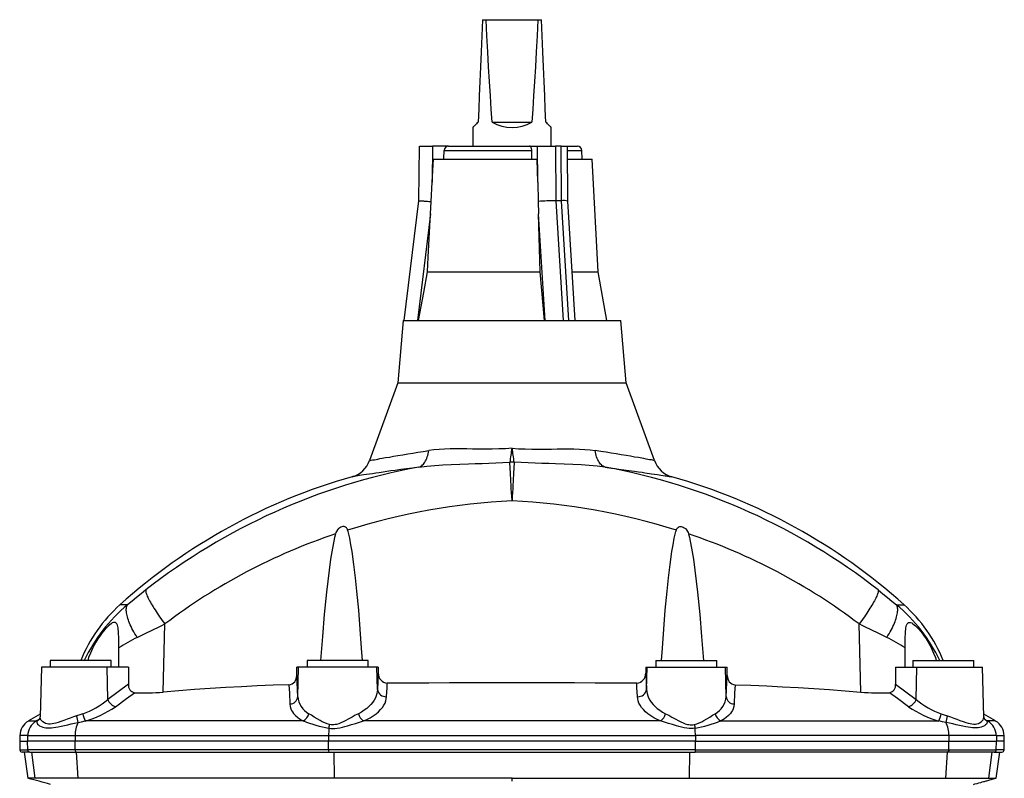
# Model space of a CAD drawing. Extents: x 42 to 832, y -300 to 1153.
# Tile 5 of 5: x 379 to 831, y 805 to 1153. Entities that reach past the tile are written whole.
import ezdxf

# ---------------------------------------------------------------- set-up
doc = ezdxf.new("R2010")
doc.units = 0
doc.layers.get('0').update_dxf_attribs({"linetype": 'CONTINUOUS'})

msp = doc.modelspace()

# ---------------------------------------------------------------- linework, layer by layer
at = {"color": 7, "linetype": 'CONTINUOUS'}
for p, q in [((591.27, 1153.08), (592.86, 1153.08)), ((592.86, 1153.08), (616.68, 1153.08)), ((616.68, 1153.08), (618.27, 1153.08)), ((586.77, 1103.63), (586.77, 1095.03)), ((595.71, 1106.08), (613.83, 1106.08)), ((622.77, 1095.03), (622.77, 1103.63)), ((562.05, 1070.03), (562.27, 1095.03)), ((562.27, 1095.03), (568.27, 1095.03)), ((575.67, 1095.03), (568.27, 1095.03)), ((575.67, 1095.03), (612.82, 1095.03)), ((612.82, 1095.03), (616.52, 1095.03)), ((616.52, 1095.03), (624.72, 1095.03)), ((627.32, 1095.03), (624.72, 1095.03)), ((627.32, 1095.03), (630.32, 1095.03)), ((630.43, 1069.83), (630.32, 1095.03)), ((630.32, 1095.03), (634.82, 1095.03)), ((613.91, 1089.03), (613.85, 1093.08)), ((636.93, 1089.03), (636.82, 1093.08)), ((568.12, 1078.46), (568.69, 1089.03)), ((568.69, 1089.03), (616.31, 1089.03)), ((616.6, 1078.46), (616.31, 1089.03)), ((630.34, 1089.03), (641.62, 1089.03)), ((644.33, 1037.4), (641.62, 1089.03)), ((567.65, 1069.66), (568.12, 1078.46)), ((616.6, 1078.46), (616.84, 1069.66)), ((555.3, 1015.03), (562.05, 1070.03)), ((567.35, 1063.94), (567.65, 1069.66)), ((616.84, 1069.66), (616.98, 1063.94)), ((627.43, 1070.03), (624.83, 1070.03)), ((633.79, 1015.03), (630.43, 1069.83)), ((617.69, 1037.4), (616.98, 1063.94)), ((565.93, 1037.4), (617.69, 1037.4)), ((619.7, 1015.03), (617.69, 1037.4)), ((632.42, 1037.4), (644.33, 1037.4)), ((648.27, 1015.03), (644.33, 1037.4)), ((554.87, 1015.03), (552.37, 986.48)), ((554.87, 1015.03), (604.77, 1015.03)), ((604.77, 1015.03), (654.67, 1015.03)), ((657.17, 986.48), (654.67, 1015.03)), ((552.37, 986.48), (539.38, 950.78)), ((552.37, 986.48), (604.77, 986.48)), ((604.77, 986.48), (657.17, 986.48)), ((670.16, 950.78), (657.17, 986.48)), ((424.27, 856.03), (424.27, 864.82)), ((785.27, 856.03), (785.27, 864.82)), ((392.77, 859.03), (392.77, 856.03)), ((420.77, 859.03), (392.77, 859.03)), ((420.77, 856.03), (420.77, 859.03)), ((510.77, 859.03), (510.77, 856.03)), ((538.77, 859.03), (510.77, 859.03)), ((538.77, 856.03), (538.77, 859.03)), ((670.77, 859.03), (670.77, 856.03)), ((670.77, 859.03), (698.77, 859.03)), ((698.77, 856.03), (698.77, 859.03)), ((788.77, 859.03), (788.77, 856.03)), ((788.77, 859.03), (816.77, 859.03)), ((816.77, 856.03), (816.77, 859.03)), ((388.77, 856.03), (388.17, 833.25)), ((418.93, 856.03), (388.77, 856.03)), ((428.78, 856.03), (418.93, 856.03)), ((428.78, 856.03), (428.69, 848.12)), ((505.94, 852.1), (506.03, 856.03)), ((506.79, 856.03), (506.03, 856.03)), ((542.75, 856.03), (506.79, 856.03)), ((543.32, 856.03), (542.75, 856.03)), ((543.32, 856.03), (543.39, 853.29)), ((666.21, 856.03), (666.15, 853.29)), ((666.21, 856.03), (666.79, 856.03)), ((666.79, 856.03), (702.75, 856.03)), ((702.75, 856.03), (703.51, 856.03)), ((703.6, 852.1), (703.51, 856.03)), ((780.76, 856.03), (780.85, 848.12)), ((780.76, 856.03), (790.61, 856.03)), ((790.61, 856.03), (820.77, 856.03)), ((821.37, 833.25), (820.77, 856.03)), ((388.2, 834.37), (382.83, 831.27)), ((826.71, 831.27), (821.34, 834.37)), ((378.84, 824.55), (378.77, 822.03)), ((830.77, 822.03), (830.7, 824.55)), ((378.77, 822.03), (378.87, 818)), ((378.77, 822.03), (382.36, 822.03)), ((404.22, 822.03), (382.36, 822.03)), ((520.56, 822.03), (404.22, 822.03)), ((688.98, 822.03), (520.56, 822.03)), ((688.98, 822.03), (805.32, 822.03)), ((805.32, 822.03), (827.18, 822.03)), ((830.77, 822.03), (827.18, 822.03)), ((830.66, 818), (830.77, 822.03)), ((383.45, 817.03), (379.87, 817.03)), ((380.77, 817.03), (382.46, 805.03)), ((383.45, 817.03), (404.71, 817.03)), ((404.71, 817.03), (520.7, 817.03)), ((520.7, 817.03), (688.84, 817.03)), ((804.83, 817.03), (688.84, 817.03)), ((826.09, 817.03), (804.83, 817.03)), ((826.09, 817.03), (829.66, 817.03)), ((827.08, 805.03), (828.77, 817.03)), ((382.46, 805.03), (382.65, 804.98)), ((385.93, 805.03), (385.93, 805.03)), ((823.6, 805.03), (823.6, 805.03)), ((827.08, 805.03), (826.89, 804.98))]:
    msp.add_line(p, q, dxfattribs=at)
at = {"color": 8, "linetype": 'CONTINUOUS'}
for p, q in [((568.27, 1095.03), (568.12, 1078.46)), ((616.6, 1078.46), (616.52, 1095.03)), ((624.72, 1095.03), (624.83, 1070.03)), ((627.43, 1070.03), (627.32, 1095.03)), ((573.61, 1093.08), (613.85, 1093.08)), ((630.33, 1093.08), (636.82, 1093.08)), ((624.83, 1070.03), (628.21, 1015.03)), ((630.8, 1015.03), (627.43, 1070.03)), ((567.35, 1063.94), (561.34, 1015.03)), ((619.99, 1015.03), (616.98, 1063.94)), ((428.27, 884.62), (424.79, 884.62)), ((781.27, 884.62), (784.75, 884.62)), ((444.62, 844.53), (445.41, 875.78)), ((764.92, 844.53), (764.12, 875.78)), ((419.19, 841.18), (418.93, 856.03)), ((506.43, 842.43), (506.79, 856.03)), ((543.02, 845.8), (542.75, 856.03)), ((666.52, 845.8), (666.79, 856.03)), ((703.11, 842.43), (702.75, 856.03)), ((790.35, 841.18), (790.61, 856.03)), ((506.43, 842.43), (505.94, 852.1)), ((543.39, 853.29), (543.02, 845.8)), ((666.15, 853.29), (666.52, 845.8)), ((703.11, 842.43), (703.6, 852.1)), ((428.69, 848.12), (419.19, 841.18)), ((780.85, 848.12), (790.35, 841.18)), ((387.41, 831.87), (386.38, 831.27)), ((387.88, 832.24), (387.41, 831.87)), ((821.66, 832.24), (822.13, 831.87)), ((822.13, 831.87), (823.16, 831.27)), ((382.83, 831.27), (386.38, 831.27)), ((386.74, 831.27), (386.38, 831.27)), ((508.98, 831.27), (408.79, 831.27)), ((672.99, 831.27), (536.54, 831.27)), ((700.56, 831.27), (800.75, 831.27)), ((822.8, 831.27), (823.16, 831.27)), ((826.71, 831.27), (823.16, 831.27)), ((382.42, 824.55), (378.84, 824.55)), ((382.42, 824.55), (382.36, 822.03)), ((382.42, 824.55), (404.25, 824.55)), ((404.25, 824.55), (404.22, 822.03)), ((404.25, 824.55), (520.57, 824.55)), ((520.57, 824.55), (520.56, 822.03)), ((520.57, 824.55), (688.97, 824.55)), ((688.97, 824.55), (688.98, 822.03)), ((805.29, 824.55), (688.97, 824.55)), ((805.29, 824.55), (805.32, 822.03)), ((827.11, 824.55), (805.29, 824.55)), ((827.11, 824.55), (827.18, 822.03)), ((827.11, 824.55), (830.7, 824.55)), ((382.46, 818), (382.36, 822.03)), ((404.26, 818), (404.22, 822.03)), ((520.58, 818), (520.56, 822.03)), ((688.96, 818), (688.98, 822.03)), ((805.27, 818), (805.32, 822.03)), ((827.08, 818), (827.18, 822.03)), ((378.87, 818), (382.46, 818)), ((404.26, 818), (382.46, 818)), ((385.93, 805.03), (384.27, 817.03)), ((520.58, 818), (404.26, 818)), ((405.67, 805.03), (404.92, 817.03)), ((688.96, 818), (520.58, 818)), ((523.3, 805.03), (523.09, 817.03)), ((686.24, 805.03), (686.45, 817.03)), ((688.96, 818), (805.27, 818)), ((803.87, 805.03), (804.62, 817.03)), ((805.27, 818), (827.08, 818)), ((823.6, 805.03), (825.27, 817.03)), ((830.66, 818), (827.08, 818)), ((604.77, 803.62), (604.77, 805.03))]:
    msp.add_line(p, q, dxfattribs=at)
at = {"color": 7, "linetype": 'CONTINUOUS', "flags": 128}
for points in [[(591.27, 1153.08), (590.94, 1145.6), (590.63, 1138.37), (590.32, 1131.38), (590.03, 1124.66), (589.75, 1118.2), (589.48, 1112), (589.22, 1106.08)], [(595.71, 1106.08), (595.28, 1112), (594.85, 1118.2), (594.44, 1124.66), (594.03, 1131.38), (593.63, 1138.37), (593.24, 1145.6), (592.86, 1153.08)], [(616.68, 1153.08), (616.29, 1145.6), (615.9, 1138.37), (615.51, 1131.38), (615.1, 1124.66), (614.68, 1118.2), (614.26, 1112), (613.83, 1106.08)], [(620.32, 1106.08), (620.06, 1112), (619.79, 1118.2), (619.51, 1124.66), (619.22, 1131.38), (618.91, 1138.37), (618.6, 1145.6), (618.27, 1153.08)], [(589.22, 1106.08), (588.82, 1105.68), (588.45, 1105.31), (588.12, 1104.98), (587.82, 1104.69), (587.56, 1104.43), (587.34, 1104.2), (587.15, 1104.01), (587, 1103.86), (586.89, 1103.75), (586.81, 1103.67), (586.77, 1103.64), (586.77, 1103.63)], [(622.77, 1103.63), (622.76, 1103.64), (622.73, 1103.67), (622.65, 1103.75), (622.54, 1103.86), (622.39, 1104.01), (622.2, 1104.2), (621.97, 1104.43), (621.71, 1104.69), (621.42, 1104.98), (621.09, 1105.31), (620.72, 1105.68), (620.32, 1106.08)], [(613.85, 1093.08), (613.84, 1093.41), (613.79, 1093.73), (613.72, 1094.02), (613.62, 1094.29), (613.51, 1094.53), (613.37, 1094.72), (613.22, 1094.88), (613.05, 1094.98), (612.82, 1095.03)], [(573.5, 1089.03), (573.51, 1089.53), (573.61, 1093.08)], [(562.05, 1070.03), (562.08, 1070.03), (562.16, 1070.02), (562.29, 1070.01), (562.47, 1070), (562.7, 1069.98), (562.98, 1069.97), (563.3, 1069.95), (563.67, 1069.92), (564.07, 1069.89), (564.51, 1069.87), (564.98, 1069.84), (565.48, 1069.8), (566, 1069.77), (566.54, 1069.73), (567.09, 1069.7), (567.65, 1069.66)], [(565.93, 1037.4), (566.29, 1044.12), (567.35, 1063.94)], [(561.92, 1015.03), (562.51, 1018.32), (564.22, 1027.86), (565.93, 1037.4)], [(529.33, 918.91), (529.19, 919.28), (528.98, 919.64), (528.73, 919.94), (528.41, 920.2), (528.1, 920.36), (527.77, 920.46), (527.45, 920.5), (527.12, 920.49), (526.67, 920.41), (526.23, 920.26), (525.69, 919.96), (525.18, 919.57), (524.63, 918.97), (524.18, 918.28), (523.9, 917.7), (523.7, 917.08)], [(536.1, 859.03), (535.73, 864.72), (535.11, 873.42), (534.4, 882.11), (533.6, 890.78), (532.96, 896.91), (532.23, 903.03), (531.35, 909.12), (530.85, 912.16), (530.26, 915.19), (529.53, 918.18), (529.33, 918.91)], [(673.43, 859.03), (673.81, 864.72), (674.43, 873.42), (675.13, 882.11), (675.94, 890.78), (676.58, 896.91), (677.31, 903.03), (678.18, 909.12), (678.69, 912.16), (679.28, 915.19), (680.01, 918.18), (680.21, 918.91)], [(680.21, 918.91), (680.35, 919.28), (680.55, 919.64), (680.81, 919.94), (681.13, 920.2), (681.43, 920.36), (681.77, 920.46), (682.09, 920.5), (682.42, 920.49), (682.87, 920.41), (683.31, 920.26), (683.85, 919.96), (684.35, 919.57), (684.9, 918.97), (685.36, 918.28), (685.64, 917.7), (685.84, 917.08)], [(523.7, 917.08), (523.31, 915.46), (522.96, 913.83), (522.33, 910.54), (521.51, 905.51), (520.81, 900.46), (520.19, 895.4), (519.62, 890.34), (518.61, 880.17), (517.72, 869.99), (516.88, 859.03)], [(685.84, 917.08), (686.23, 915.46), (686.58, 913.83), (687.21, 910.54), (688.03, 905.51), (688.73, 900.46), (689.35, 895.4), (689.91, 890.34), (690.93, 880.17), (691.82, 869.99), (692.66, 859.03)], [(424.27, 864.82), (424.26, 866.54), (424.25, 868.26), (424.23, 869.93), (424.19, 871.13), (424.13, 872.29), (424.03, 873.38), (423.94, 874.04), (423.82, 874.66), (423.66, 875.21), (423.42, 875.78), (423.11, 876.2), (422.72, 876.45), (422.27, 876.53), (421.79, 876.45), (421.28, 876.24), (420.7, 875.89), (420.1, 875.44), (419.49, 874.91), (418.74, 874.18), (418, 873.37), (417.25, 872.5), (416.52, 871.57), (415.58, 870.27), (414.66, 868.91), (413.78, 867.48), (412.94, 866), (412.17, 864.49), (411.25, 862.45), (410.43, 860.36), (410.01, 859.03)], [(785.27, 864.82), (785.28, 866.54), (785.29, 868.26), (785.31, 869.93), (785.35, 871.13), (785.41, 872.29), (785.51, 873.38), (785.6, 874.04), (785.72, 874.66), (785.87, 875.21), (786.12, 875.78), (786.43, 876.2), (786.82, 876.45), (787.27, 876.53), (787.74, 876.45), (788.26, 876.24), (788.84, 875.89), (789.44, 875.44), (790.05, 874.91), (790.79, 874.18), (791.54, 873.37), (792.28, 872.5), (793.01, 871.57), (793.96, 870.27), (794.88, 868.91), (795.76, 867.48), (796.59, 866), (797.37, 864.49), (798.29, 862.45), (799.11, 860.36), (799.53, 859.03)], [(502.37, 847.92), (495.11, 847.67), (487.86, 847.36), (480.62, 847.01), (473.4, 846.61), (466.18, 846.16), (458.98, 845.67), (451.79, 845.12), (444.62, 844.53)], [(662.04, 848.57), (652.52, 848.63), (642.99, 848.68), (633.45, 848.72), (623.89, 848.75), (614.33, 848.76), (604.77, 848.77), (595.22, 848.76), (585.68, 848.75), (576.14, 848.72), (566.58, 848.68), (557.04, 848.63), (547.5, 848.57)], [(707.17, 847.92), (714.43, 847.67), (721.68, 847.36), (728.92, 847.01), (736.14, 846.61), (743.36, 846.16), (750.56, 845.67), (757.75, 845.12), (764.92, 844.53)], [(385.93, 805.03), (385.12, 805.03), (384.42, 805.03), (383.82, 805.03), (383.33, 805.03), (382.95, 805.03), (382.68, 805.03), (382.51, 805.03), (382.46, 805.03)], [(389.35, 805.03), (388.9, 805.03), (387.91, 805.03), (387.08, 805.03), (386.42, 805.03), (385.93, 805.03)], [(396.45, 805.03), (395.83, 805.03), (394.88, 805.02), (393.97, 805.02), (393.1, 805.02), (392.27, 805.01), (391.47, 805.02), (390.72, 805.02), (390.01, 805.02), (389.35, 805.03)], [(405.67, 805.03), (404.43, 805.03), (403.22, 805.03), (402.02, 805.03), (400.86, 805.03), (399.71, 805.03), (398.59, 805.03), (397.5, 805.03), (396.45, 805.03)], [(523.3, 805.03), (515.68, 805.03), (508.09, 805.03), (500.52, 805.03), (492.98, 805.03), (485.43, 805.03), (477.91, 805.03), (470.43, 805.03), (462.99, 805.03), (455.65, 805.03), (448.37, 805.03), (441.13, 805.03), (433.95, 805.03), (426.79, 805.03), (419.68, 805.03), (412.64, 805.03), (405.67, 805.03)], [(604.77, 805.03), (594.53, 805.03), (584.29, 805.03), (574.06, 805.03), (563.81, 805.03), (553.57, 805.03), (543.35, 805.03), (533.31, 805.03), (523.3, 805.03)], [(604.77, 805.03), (615.01, 805.03), (625.25, 805.03), (635.48, 805.03), (645.73, 805.03), (655.97, 805.03), (666.19, 805.03), (676.23, 805.03), (686.24, 805.03)], [(686.24, 805.03), (693.86, 805.03), (701.45, 805.03), (709.02, 805.03), (716.56, 805.03), (724.11, 805.03), (731.63, 805.03), (739.11, 805.03), (746.55, 805.03), (753.88, 805.03), (761.17, 805.03), (768.41, 805.03), (775.58, 805.03), (782.75, 805.03), (789.86, 805.03), (796.9, 805.03), (803.87, 805.03)], [(803.87, 805.03), (805.11, 805.03), (806.32, 805.03), (807.51, 805.03), (808.68, 805.03), (809.83, 805.03), (810.95, 805.03), (812.04, 805.03), (813.09, 805.03)], [(813.09, 805.03), (813.71, 805.03), (814.66, 805.02), (815.56, 805.02), (816.44, 805.02), (817.26, 805.01), (818.06, 805.02), (818.82, 805.02), (819.53, 805.02), (820.19, 805.03)], [(816.7, 802.19), (817.29, 802.36), (818.24, 802.62), (819.08, 802.86), (819.92, 803.09), (820.62, 803.28), (821.19, 803.44), (821.62, 803.56), (822, 803.67), (822.39, 803.77), (822.79, 803.88), (823.21, 803.99), (823.7, 804.13), (824.2, 804.26), (824.71, 804.4), (825.24, 804.54), (825.78, 804.68), (826.33, 804.83), (826.89, 804.98)], [(820.19, 805.03), (820.64, 805.03), (821.63, 805.03), (822.46, 805.03), (823.12, 805.03), (823.6, 805.03)], [(823.6, 805.03), (824.42, 805.03), (825.12, 805.03), (825.72, 805.03), (826.21, 805.03), (826.59, 805.03), (826.86, 805.03), (827.03, 805.03), (827.08, 805.03)]]:
    msp.add_lwpolyline(points, dxfattribs=at)
at = {"color": 8, "linetype": 'CONTINUOUS', "flags": 128}
for points in [[(539.38, 950.78), (539.46, 950.8), (539.7, 950.84), (540.15, 950.92), (540.78, 951.04), (541.59, 951.18), (542.35, 951.32), (543.21, 951.47), (544.17, 951.65), (545.24, 951.84), (546.77, 952.11), (548.47, 952.4), (550.32, 952.72), (552.38, 953.07), (554.59, 953.45), (556.95, 953.84), (559.18, 954.2), (561.52, 954.58), (563.98, 954.97), (566.53, 955.36)], [(562.02, 947.73), (562.47, 947.9), (562.9, 948.13), (563.32, 948.42), (563.72, 948.76), (564.1, 949.15), (564.47, 949.59), (564.8, 950.07), (565.12, 950.61), (565.41, 951.18), (565.67, 951.8), (565.9, 952.45), (566.11, 953.14), (566.28, 953.85), (566.42, 954.6), (566.53, 955.36)], [(604.77, 956.42), (601.76, 956.22), (598.74, 956.09), (595.74, 956.01), (592.67, 956), (589.63, 956.02), (586.64, 956.06), (584, 956.11), (581.41, 956.14), (578.85, 956.15), (576.34, 956.12), (573.81, 956.04), (571.33, 955.9), (568.9, 955.68), (566.53, 955.36)], [(604.77, 956.42), (607.78, 956.22), (610.8, 956.09), (613.8, 956.01), (616.87, 956), (619.9, 956.02), (622.9, 956.06), (625.54, 956.11), (628.13, 956.14), (630.69, 956.15), (633.2, 956.12), (635.73, 956.04), (638.21, 955.9), (640.64, 955.68), (643, 955.36)], [(647.52, 947.73), (647.07, 947.9), (646.64, 948.13), (646.22, 948.42), (645.82, 948.76), (645.44, 949.15), (645.07, 949.59), (644.73, 950.07), (644.42, 950.61), (644.13, 951.18), (643.87, 951.8), (643.63, 952.45), (643.43, 953.14), (643.26, 953.85), (643.11, 954.6), (643, 955.36)], [(670.16, 950.78), (670.08, 950.8), (669.84, 950.84), (669.39, 950.92), (668.76, 951.04), (667.94, 951.18), (667.19, 951.32), (666.33, 951.47), (665.36, 951.65), (664.3, 951.84), (662.77, 952.11), (661.07, 952.4), (659.22, 952.72), (657.16, 953.07), (654.94, 953.45), (652.59, 953.84), (650.35, 954.2), (648.02, 954.58), (645.56, 954.97), (643, 955.36)], [(562.02, 947.73), (565.63, 948.2), (569.31, 948.56), (573.04, 948.84), (576.9, 949.04), (580.81, 949.19), (584.76, 949.31), (587.88, 949.4), (591.01, 949.49), (594.16, 949.59), (597.36, 949.71), (600.56, 949.86), (603.77, 950.03)], [(604.77, 932.33), (604.77, 932.4), (604.66, 934.26), (604.56, 936.11), (604.46, 937.93), (604.36, 939.68), (604.28, 941.17), (604.2, 942.59), (604.11, 944.09), (604.03, 945.51), (603.96, 946.82), (603.89, 948.02), (603.82, 949.09), (603.77, 950.03)], [(605.77, 950.03), (605.71, 949.09), (605.65, 948.02), (605.58, 946.82), (605.51, 945.51), (605.43, 944.09), (605.34, 942.59), (605.26, 941.17), (605.18, 939.68), (605.08, 937.93), (604.98, 936.11), (604.88, 934.26), (604.77, 932.4), (604.77, 932.33)], [(647.52, 947.73), (643.91, 948.2), (640.23, 948.56), (636.5, 948.84), (632.64, 949.04), (628.73, 949.19), (624.78, 949.31), (621.66, 949.4), (618.53, 949.49), (615.38, 949.59), (612.18, 949.71), (608.98, 949.86), (605.77, 950.03)], [(562.02, 947.73), (559.15, 947.35), (556.39, 946.98), (553.72, 946.62), (551.17, 946.27), (549.22, 945.99), (547.35, 945.73), (545.56, 945.47), (543.86, 945.22), (542.23, 944.98), (540.71, 944.76), (539.28, 944.55), (537.96, 944.35), (536.8, 944.17), (535.74, 944.01), (534.79, 943.87), (533.95, 943.74), (533.21, 943.63), (532.6, 943.53), (532.1, 943.45), (531.74, 943.4), (531.46, 943.35), (531.37, 943.34)], [(647.52, 947.73), (650.38, 947.35), (652.13, 947.12), (653.83, 946.89), (656.14, 946.57), (658.37, 946.27), (659.68, 946.08), (660.95, 945.9), (662.79, 945.64), (664.55, 945.39), (665.68, 945.22), (666.78, 945.06), (667.83, 944.91), (668.83, 944.76), (670.26, 944.55), (671.58, 944.35), (672.36, 944.23), (673.11, 944.12), (674.13, 943.96), (675.04, 943.82), (675.59, 943.74), (676.1, 943.66), (676.54, 943.59), (676.94, 943.53), (677.43, 943.45), (677.8, 943.4), (678.08, 943.35), (678.17, 943.34)], [(436.67, 891.39), (434.54, 889.69), (432.43, 888), (430.33, 886.31), (428.27, 884.62)], [(436.67, 891.39), (436.64, 891.18), (436.64, 890.92), (436.67, 890.63), (436.74, 890.3), (436.84, 889.93), (436.97, 889.53), (437.13, 889.09), (437.33, 888.61), (437.56, 888.1), (437.82, 887.56), (438.1, 886.99), (438.42, 886.39), (438.77, 885.76), (439.14, 885.1), (439.54, 884.42), (439.97, 883.72), (440.42, 882.99), (440.9, 882.24), (441.4, 881.48), (441.92, 880.7), (442.46, 879.9), (443.02, 879.1), (443.59, 878.28), (444.19, 877.45), (444.79, 876.62), (445.41, 875.78)], [(772.87, 891.39), (772.9, 891.18), (772.9, 890.92), (772.87, 890.63), (772.8, 890.3), (772.7, 889.93), (772.57, 889.53), (772.4, 889.09), (772.21, 888.61), (771.98, 888.1), (771.72, 887.56), (771.43, 886.99), (771.12, 886.39), (770.77, 885.76), (770.4, 885.1), (769.99, 884.42), (769.57, 883.72), (769.11, 882.99), (768.64, 882.24), (768.14, 881.48), (767.62, 880.7), (767.08, 879.9), (766.52, 879.1), (765.94, 878.28), (765.35, 877.45), (764.74, 876.62), (764.12, 875.78)], [(772.87, 891.39), (775, 889.69), (777.11, 888), (779.21, 886.31), (781.27, 884.62)], [(432.72, 869.61), (432.19, 870.45), (431.68, 871.29), (431.2, 872.12), (430.75, 872.95), (430.32, 873.76), (429.92, 874.57), (429.56, 875.35), (429.22, 876.13), (428.92, 876.88), (428.65, 877.61), (428.41, 878.33), (428.21, 879.01), (428.04, 879.68), (427.9, 880.32), (427.8, 880.92), (427.74, 881.5), (427.71, 882.05), (427.71, 882.57), (427.75, 883.05), (427.83, 883.5), (427.94, 883.91), (428.09, 884.29), (428.27, 884.62)], [(776.82, 869.61), (777.35, 870.45), (777.86, 871.29), (778.34, 872.12), (778.79, 872.95), (779.22, 873.76), (779.61, 874.57), (779.98, 875.35), (780.32, 876.13), (780.62, 876.88), (780.89, 877.61), (781.13, 878.33), (781.33, 879.01), (781.5, 879.68), (781.64, 880.32), (781.74, 880.92), (781.8, 881.5), (781.83, 882.05), (781.83, 882.57), (781.78, 883.05), (781.71, 883.5), (781.6, 883.91), (781.45, 884.29), (781.27, 884.62)], [(432.72, 869.61), (434.24, 870.36), (435.77, 871.12), (437.33, 871.88), (438.91, 872.65), (440.51, 873.43), (442.13, 874.21), (443.77, 875), (445.41, 875.78)], [(776.82, 869.61), (775.3, 870.36), (773.77, 871.12), (772.21, 871.88), (770.63, 872.65), (769.03, 873.43), (767.41, 874.21), (765.77, 875), (764.12, 875.78)], [(502.37, 847.92), (502.56, 843.99), (502.8, 839.07)], [(543.02, 845.8), (542.93, 844.83), (542.74, 843.86), (542.44, 842.88), (542.04, 841.9), (541.49, 840.89), (540.83, 839.89), (540.02, 838.9), (539.1, 837.94), (538.08, 837.05), (536.95, 836.2), (535.68, 835.38), (534.29, 834.63)], [(547.2, 842.44), (547.39, 846.43), (547.5, 848.57)], [(662.34, 842.44), (662.14, 846.43), (662.04, 848.57)], [(666.52, 845.8), (666.61, 844.83), (666.8, 843.86), (667.1, 842.88), (667.5, 841.9), (668.05, 840.89), (668.71, 839.89), (669.52, 838.9), (670.44, 837.94), (671.46, 837.05), (672.58, 836.2), (673.86, 835.38), (675.25, 834.63)], [(707.17, 847.92), (706.98, 843.99), (706.73, 839.07)], [(422.71, 837.82), (427.84, 841.59), (431.48, 844.25)], [(536.54, 831.27), (538.18, 832), (539.69, 832.79), (541.11, 833.66), (542.39, 834.58), (543.49, 835.52), (544.45, 836.48), (545.29, 837.5), (545.98, 838.54), (546.47, 839.5), (546.84, 840.46), (547.08, 841.45), (547.2, 842.44)], [(672.99, 831.27), (671.36, 832), (669.85, 832.79), (668.43, 833.66), (667.15, 834.58), (666.05, 835.52), (665.09, 836.48), (664.25, 837.5), (663.56, 838.54), (663.07, 839.5), (662.7, 840.46), (662.46, 841.45), (662.34, 842.44)], [(786.83, 837.82), (781.7, 841.59), (778.06, 844.25)], [(502.8, 839.07), (502.95, 837.95), (503.28, 836.85), (503.61, 836.12), (504.03, 835.4), (504.53, 834.7), (505.37, 833.77), (506.38, 832.89), (507.17, 832.32), (508.03, 831.78), (508.98, 831.27)], [(706.73, 839.07), (706.59, 837.95), (706.26, 836.85), (705.93, 836.12), (705.51, 835.4), (705.01, 834.7), (704.17, 833.77), (703.16, 832.89), (702.37, 832.32), (701.5, 831.78), (700.56, 831.27)], [(387.41, 831.87), (387.05, 831.56), (386.74, 831.27)], [(387.82, 832.13), (387.79, 832.1), (387.41, 831.87)], [(404.89, 833.64), (403.43, 833.13), (402, 832.6), (400.53, 832.06), (399.1, 831.53), (397.71, 831.03), (396.38, 830.58), (395.42, 830.3), (394.49, 830.08), (393.61, 829.93), (392.78, 829.86), (392.01, 829.88), (391.31, 829.98), (390.67, 830.16), (390.11, 830.4), (389.44, 830.83), (388.92, 831.33), (388.53, 831.88), (388.29, 832.45), (388.18, 833.02), (388.19, 833.25)], [(407.72, 834.63), (406.31, 834.14), (404.89, 833.64)], [(521.03, 829.65), (519.88, 829.95), (518.78, 830.36), (517.7, 830.88), (516.66, 831.44), (515.28, 832.25), (513.98, 833.07), (512.71, 833.88), (511.51, 834.63)], [(534.29, 834.63), (532.84, 833.87), (531.36, 833.06), (529.81, 832.19), (528.2, 831.32), (527.24, 830.85), (526.26, 830.4), (525.22, 830.01), (524.16, 829.71), (523.57, 829.6), (522.97, 829.54), (522.36, 829.52), (521.75, 829.55), (521.03, 829.65)], [(675.25, 834.63), (676.7, 833.87), (678.17, 833.06), (679.73, 832.19), (681.34, 831.32), (682.29, 830.85), (683.28, 830.4), (684.31, 830.01), (685.38, 829.71), (685.97, 829.6), (686.57, 829.54), (687.18, 829.52), (687.79, 829.55), (688.51, 829.65)], [(688.51, 829.65), (689.66, 829.95), (690.76, 830.36), (691.84, 830.88), (692.88, 831.44), (694.26, 832.25), (695.56, 833.07), (696.83, 833.88), (698.03, 834.63)], [(801.82, 834.63), (803.23, 834.14), (804.65, 833.64)], [(804.65, 833.64), (806.1, 833.13), (807.54, 832.6), (808.99, 832.07), (810.4, 831.54), (811.81, 831.04), (813.16, 830.58), (814.11, 830.31), (815.02, 830.09), (815.92, 829.93), (816.76, 829.86), (817.52, 829.87), (818.21, 829.97), (818.86, 830.15), (819.43, 830.4), (820.09, 830.83), (820.61, 831.32), (821, 831.88), (821.25, 832.45), (821.36, 833.02), (821.35, 833.25)], [(821.72, 832.13), (821.75, 832.1), (822.13, 831.87)], [(822.13, 831.87), (822.49, 831.56), (822.8, 831.27)], [(386.74, 831.27), (386.61, 830.94), (386.61, 830.58), (386.74, 830.2), (387.01, 829.82), (387.41, 829.44), (387.93, 829.08), (388.61, 828.74), (389.41, 828.45), (390.07, 828.29), (390.79, 828.17), (391.59, 828.1), (392.45, 828.09), (393.35, 828.13), (394.31, 828.23), (395.32, 828.38), (396.39, 828.57), (397.8, 828.86), (399.28, 829.19), (400.84, 829.55), (402.45, 829.92), (404, 830.27), (405.59, 830.61)], [(405.59, 830.61), (407.18, 830.94), (408.79, 831.27)], [(520.68, 827.95), (521.61, 827.88), (522.55, 827.86), (523.5, 827.9), (524.46, 827.99), (525.68, 828.18), (526.89, 828.43), (528.1, 828.73), (529.31, 829.07), (531.14, 829.62), (532.95, 830.18), (534.76, 830.74), (536.54, 831.27)], [(688.86, 827.95), (687.93, 827.88), (686.99, 827.86), (686.04, 827.9), (685.08, 827.99), (683.86, 828.18), (682.65, 828.43), (681.43, 828.73), (680.23, 829.07), (678.4, 829.62), (676.59, 830.18), (674.78, 830.74), (672.99, 831.27)], [(803.95, 830.61), (802.36, 830.94), (800.75, 831.27)], [(822.8, 831.27), (822.93, 830.94), (822.93, 830.58), (822.8, 830.2), (822.53, 829.82), (822.13, 829.44), (821.6, 829.08), (820.93, 828.74), (820.12, 828.45), (819.47, 828.29), (818.75, 828.17), (817.95, 828.1), (817.09, 828.09), (816.19, 828.13), (815.23, 828.23), (814.22, 828.38), (813.15, 828.57), (811.74, 828.86), (810.26, 829.19), (808.7, 829.55), (807.09, 829.92), (805.54, 830.27), (803.95, 830.61)], [(404.26, 818), (404.27, 817.81), (404.3, 817.63), (404.34, 817.46), (404.4, 817.31), (404.46, 817.19), (404.54, 817.1), (404.62, 817.05), (404.71, 817.03)], [(805.27, 818), (805.26, 817.81), (805.24, 817.63), (805.2, 817.46), (805.14, 817.31), (805.07, 817.19), (805, 817.1), (804.92, 817.05), (804.83, 817.03)]]:
    msp.add_lwpolyline(points, dxfattribs=at)
at = {"color": 7, "linetype": 'CONTINUOUS'}
for centre, radius, start, end in [((604.77, 1121.63), 18, 239.7686, 300.2314), ((575.64, 1092.99), 2.04, 89.2517, 177.5256), ((634.82, 1093.03), 2, 1.5, 90), ((624.6, 988.07), 81.95, 89.8369, 95.4276), ((628.32, 1060.66), 9.41, 77.0817, 95.4653), ((528.1, 954.89), 12, 285.8051, 339.9991), ((681.44, 954.89), 12, 200.0005, 254.1946), ((604.77, 684.03), 269.5, 105.8041, 131.899), ((604.77, 684.03), 269.5, 48.101, 74.1958), ((471.21, 832.89), 69.5, 131.899, 157.9108), ((738.33, 832.89), 69.5, 22.0892, 48.101), ((502.01, 851.84), 3.94, 275.2985, 3.8705), ((547.88, 853.05), 4.5, 176.9053, 265.164), ((661.66, 853.05), 4.5, 274.836, 3.0947), ((707.53, 851.84), 3.94, 176.1295, 264.7015), ((432.06, 847.61), 3.41, 171.4069, 260.1262), ((777.48, 847.61), 3.41, 279.8738, 8.5931), ((435.97, 941.48), 97.34, 267.3551, 275.0982), ((773.57, 941.48), 97.34, 264.9018, 272.6449), ((386.31, 833.24), 1.86, 318.666, 0.3073), ((823.24, 833.24), 1.87, 179.6992, 221.1574), ((386.83, 824.34), 8, 120, 178.5), ((822.71, 824.34), 8, 1.5, 60), ((379.87, 818.03), 1, 181.5, 270), ((829.66, 818.03), 1, 270, 358.5), ((259.09, 332.55), 488.31, 74.1035, 75.3434)]:
    msp.add_arc(centre, radius, start, end, dxfattribs=at)
at = {"color": 8, "linetype": 'CONTINUOUS'}
for centre, radius, start, end in [((668.32, 943.2), 64.91, 168.2447, 173.9589), ((541.04, 943.17), 65.1, 6.0494, 11.747), ((604.77, 926.95), 23.1, 87.5162, 92.4838), ((613.66, 665.21), 287.2, 100.3592, 128.0443), ((595.88, 665.22), 287.19, 51.9552, 79.6413), ((621.26, 620.98), 311.79, 93.0317, 107.1492), ((588.28, 620.98), 311.79, 72.8508, 86.9683), ((608.92, 660.7), 270.17, 108.3853, 127.2412), ((600.62, 660.7), 270.17, 52.7588, 71.6147), ((476.49, 826.73), 75.34, 129.7949, 154.62), ((733.05, 826.73), 75.34, 25.38, 50.2051), ((471.54, 791.26), 87.44, 116.3592, 122.7292), ((738, 791.26), 87.44, 57.2708, 63.6408), ((546.87, 846.3), 3.88, 187.5009, 274.8654), ((662.67, 846.3), 3.88, 265.1346, 352.4991), ((396.98, 866.74), 33.86, 288.4856, 310.9985), ((424.41, 843.13), 5.57, 200.4257, 252.2433), ((502.66, 842.87), 3.8, 272.1991, 353.4274), ((516.06, 843.14), 9.65, 184.218, 241.9039), ((693.48, 843.14), 9.65, 298.0961, 355.782), ((706.88, 842.87), 3.8, 186.5726, 267.8009), ((785.13, 843.13), 5.57, 287.7567, 339.5743), ((812.56, 866.74), 33.86, 229.0015, 251.5144), ((397.19, 873.96), 44.24, 285.2017, 305.235), ((812.35, 873.96), 44.24, 234.765, 254.7983), ((385.08, 834.45), 3.59, 297.4896, 317.1311), ((378.79, 826.07), 27.18, 9.6144, 16.1725), ((444.69, 844.59), 38.29, 195.0732, 200.3516), ((506.38, 835.86), 5.28, 299.4774, 346.4447), ((540.38, 836.28), 6.31, 195.2092, 232.61), ((669.16, 836.28), 6.31, 307.39, 344.7908), ((703.16, 835.86), 5.28, 193.5553, 240.5226), ((764.85, 844.59), 38.29, 339.6484, 344.9268), ((830.75, 826.07), 27.18, 163.8275, 170.3856), ((824.46, 834.45), 3.59, 222.9319, 242.5101), ((390.44, 824.36), 8.01, 120.4429, 178.6384), ((417.5, 824.8), 13.26, 153.9957, 181.0821), ((533, 893.7), 66.89, 248.9574, 259.3918), ((576.99, 824.43), 56.41, 176.4274, 179.884), ((503.01, 832.42), 18.22, 345.788, 351.246), ((706.52, 832.42), 18.22, 188.754, 194.212), ((676.54, 893.7), 66.89, 280.6082, 291.0426), ((632.55, 824.43), 56.41, 0.116, 3.5726), ((792.04, 824.8), 13.26, 358.9179, 26.0043), ((819.1, 824.36), 8.01, 1.3616, 59.5571), ((383.46, 818.02), 0.994, 181.1584, 269.6788), ((522.56, 817.77), 2, 173.2564, 201.6673), ((686.98, 817.77), 2, 338.3327, 6.7436), ((826.08, 818.02), 0.994, 270.3212, 358.8416)]:
    msp.add_arc(centre, radius, start, end, dxfattribs=at)

doc.saveas('drawing.dxf')
